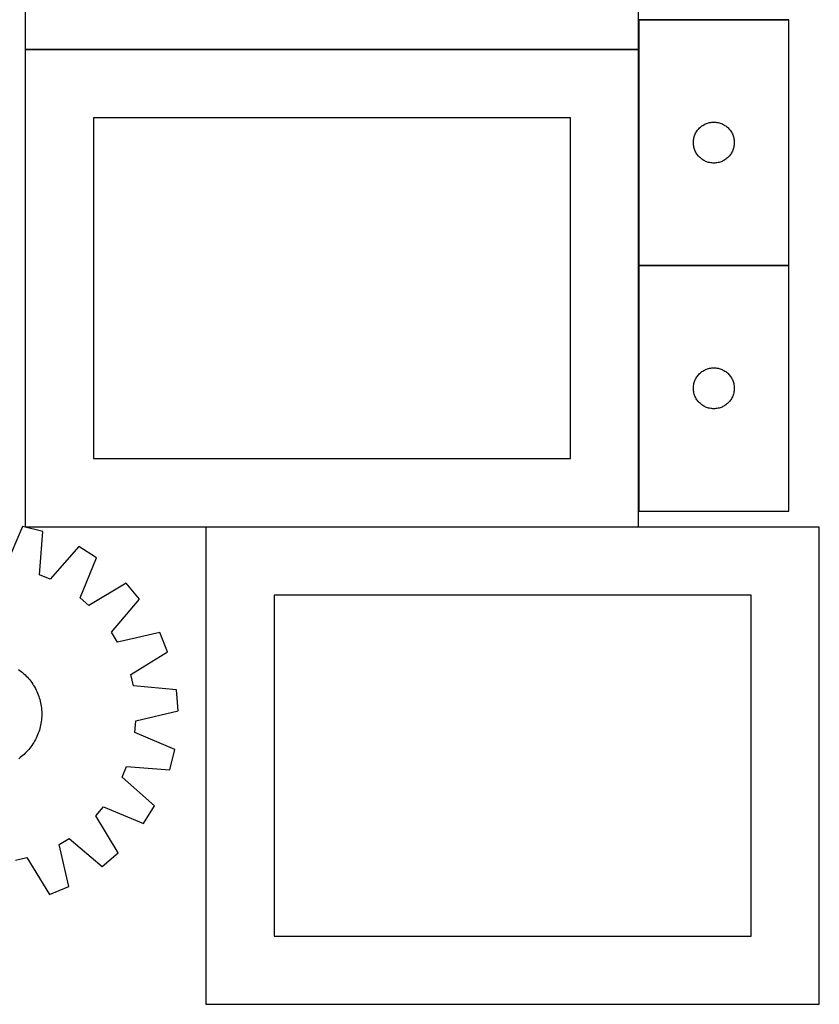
# Model space of a CAD drawing. Header units: millimetres. Extents: x 7 to 1493, y 7 to 2993.
# Tile 3 of 15: x 907 to 1493, y 9 to 731. Entities that reach past the tile are written whole.
import ezdxf

# ---------------------------------------------------------------- set-up
doc = ezdxf.new("R2010")
doc.units = ezdxf.units.MM
doc.layers.add('COMMON', color=5, linetype='CONTINUOUS', true_color=0x0000ff)
doc.layers.add('CUT', color=7, linetype='CONTINUOUS', true_color=0x000000)

msp = doc.modelspace()

# ---------------------------------------------------------------- linework, layer by layer
at = {"layer": 'COMMON'}
for p, q in [((1360.999118, 731.099062), (1360.999118, 709.487705)), ((1361.099119, 731.199062), (1471.099119, 731.199062)), ((910.899118, 709.387704), (1360.899118, 709.387704)), ((1360.999118, 709.287704), (1360.999118, 551.099062)), ((1360.999118, 550.899061), (1360.999118, 370.899061)), ((1361.099119, 550.999061), (1471.099119, 550.999061)), ((1043.476471, 359.187703), (1360.899118, 359.187703))]:
    msp.add_line(p, q, dxfattribs=at)
at = {"layer": 'CUT'}
for p, q in [((910.899118, 1059.487705), (910.899118, 709.487705)), ((1360.899118, 709.487705), (1360.899118, 1059.487705)), ((1471.099119, 731.099062), (1361.099119, 731.099062)), ((1361.099119, 731.099062), (1361.099119, 551.099062)), ((1471.099119, 551.099062), (1471.099119, 731.099062)), ((910.899118, 709.487705), (1360.899118, 709.487705)), ((1360.899118, 709.287704), (910.899118, 709.287704)), ((910.899118, 709.287704), (910.899118, 359.287704)), ((1360.899118, 359.287704), (1360.899118, 709.287704)), ((1310.899118, 659.287704), (960.899118, 659.287704)), ((960.899118, 659.287704), (960.899118, 409.287704)), ((1310.899118, 409.287704), (1310.899118, 659.287704)), ((1403.653964, 649.472718), (1404.10153, 650.102276)), ((1404.10153, 650.102276), (1404.580912, 650.70796)), ((1404.580912, 650.70796), (1405.090839, 651.288162)), ((1405.090839, 651.288162), (1405.629957, 651.841345)), ((1405.629957, 651.841345), (1406.196837, 652.366041)), ((1406.196837, 652.366041), (1406.789977, 652.860859)), ((1406.789977, 652.860859), (1407.407803, 653.324487)), ((1407.407803, 653.324487), (1408.048676, 653.755695)), ((1408.048676, 653.755695), (1408.710898, 654.153341)), ((1408.710898, 654.153341), (1409.392712, 654.516368)), ((1409.392712, 654.516368), (1410.092311, 654.843816)), ((1410.092311, 654.843816), (1410.807838, 655.134814)), ((1410.807838, 655.134814), (1411.537397, 655.388593)), ((1411.537397, 655.388593), (1412.279052, 655.604478)), ((1412.279052, 655.604478), (1413.030838, 655.781897)), ((1413.030838, 655.781897), (1413.79076, 655.92038)), ((1413.79076, 655.92038), (1414.556804, 656.01956)), ((1414.556804, 656.01956), (1415.326938, 656.079173)), ((1415.326938, 656.079173), (1416.099119, 656.099062)), ((1416.099119, 656.099062), (1416.8713, 656.079173)), ((1416.8713, 656.079173), (1417.641434, 656.01956)), ((1417.641434, 656.01956), (1418.407478, 655.92038)), ((1418.407478, 655.92038), (1419.1674, 655.781897)), ((1419.1674, 655.781897), (1419.919186, 655.604478)), ((1419.919186, 655.604478), (1420.660842, 655.388593)), ((1420.660842, 655.388593), (1421.3904, 655.134814)), ((1421.3904, 655.134814), (1422.105928, 654.843816)), ((1422.105928, 654.843816), (1422.805526, 654.516368)), ((1422.805526, 654.516368), (1423.48734, 654.153341)), ((1423.48734, 654.153341), (1424.149562, 653.755695)), ((1424.149562, 653.755695), (1424.790436, 653.324487)), ((1424.790436, 653.324487), (1425.408261, 652.860859)), ((1425.408261, 652.860859), (1426.001401, 652.366041)), ((1426.001401, 652.366041), (1426.568281, 651.841345)), ((1426.568281, 651.841345), (1427.1074, 651.288162)), ((1427.1074, 651.288162), (1427.617326, 650.70796)), ((1427.617326, 650.70796), (1428.096708, 650.102276)), ((1428.096708, 650.102276), (1428.544274, 649.472718)), ((1401.143856, 642.256694), (1401.223279, 643.025037)), ((1401.223279, 643.025037), (1401.34215, 643.788273)), ((1401.34215, 643.788273), (1401.500154, 644.544378)), ((1401.500154, 644.544378), (1401.696871, 645.291347)), ((1401.696871, 645.291347), (1401.931781, 646.027198)), ((1401.931781, 646.027198), (1402.20426, 646.74998)), ((1402.20426, 646.74998), (1402.513585, 647.457778)), ((1402.513585, 647.457778), (1402.858937, 648.148713)), ((1402.858937, 648.148713), (1403.2394, 648.820954)), ((1403.2394, 648.820954), (1403.653964, 649.472718)), ((1428.544274, 649.472718), (1428.958839, 648.820954)), ((1428.958839, 648.820954), (1429.339301, 648.148713)), ((1429.339301, 648.148713), (1429.684653, 647.457778)), ((1429.684653, 647.457778), (1429.993979, 646.74998)), ((1429.993979, 646.74998), (1430.266458, 646.027198)), ((1430.266458, 646.027198), (1430.501367, 645.291347)), ((1430.501367, 645.291347), (1430.698085, 644.544378)), ((1430.698085, 644.544378), (1430.856088, 643.788273)), ((1430.856088, 643.788273), (1430.974959, 643.025037)), ((1430.974959, 643.025037), (1431.054382, 642.256694)), ((1401.104092, 641.485281), (1401.143856, 642.256694)), ((1401.104092, 640.712843), (1401.104092, 641.485281)), ((1401.143856, 639.94143), (1401.104092, 640.712843)), ((1401.223279, 639.173087), (1401.143856, 639.94143)), ((1401.34215, 638.409851), (1401.223279, 639.173087)), ((1401.500154, 637.653746), (1401.34215, 638.409851)), ((1401.696871, 636.906778), (1401.500154, 637.653746)), ((1401.931781, 636.170926), (1401.696871, 636.906778)), ((1402.20426, 635.448144), (1401.931781, 636.170926)), ((1430.266458, 636.170926), (1429.993979, 635.448144)), ((1430.501367, 636.906778), (1430.266458, 636.170926)), ((1430.698085, 637.653746), (1430.501367, 636.906778)), ((1430.856088, 638.409851), (1430.698085, 637.653746)), ((1430.974959, 639.173087), (1430.856088, 638.409851)), ((1431.054382, 639.94143), (1430.974959, 639.173087)), ((1431.054382, 642.256694), (1431.094146, 641.485281)), ((1431.094146, 640.712843), (1431.054382, 639.94143)), ((1431.094146, 641.485281), (1431.094146, 640.712843)), ((1402.513585, 634.740346), (1402.20426, 635.448144)), ((1402.858937, 634.049411), (1402.513585, 634.740346)), ((1403.2394, 633.37717), (1402.858937, 634.049411)), ((1403.653964, 632.725406), (1403.2394, 633.37717)), ((1404.10153, 632.095848), (1403.653964, 632.725406)), ((1404.580912, 631.490164), (1404.10153, 632.095848)), ((1405.090839, 630.909962), (1404.580912, 631.490164)), ((1405.629957, 630.356779), (1405.090839, 630.909962)), ((1406.196837, 629.832083), (1405.629957, 630.356779)), ((1406.789977, 629.337265), (1406.196837, 629.832083)), ((1407.407803, 628.873637), (1406.789977, 629.337265)), ((1408.048676, 628.442429), (1407.407803, 628.873637)), ((1408.710898, 628.044783), (1408.048676, 628.442429)), ((1424.149562, 628.442429), (1423.48734, 628.044783)), ((1424.790436, 628.873637), (1424.149562, 628.442429)), ((1425.408261, 629.337265), (1424.790436, 628.873637)), ((1426.001401, 629.832083), (1425.408261, 629.337265)), ((1426.568281, 630.356779), (1426.001401, 629.832083)), ((1427.1074, 630.909962), (1426.568281, 630.356779)), ((1427.617326, 631.490164), (1427.1074, 630.909962)), ((1428.096708, 632.095848), (1427.617326, 631.490164)), ((1428.544274, 632.725406), (1428.096708, 632.095848)), ((1428.958839, 633.37717), (1428.544274, 632.725406)), ((1429.339301, 634.049411), (1428.958839, 633.37717)), ((1429.684653, 634.740346), (1429.339301, 634.049411)), ((1429.993979, 635.448144), (1429.684653, 634.740346)), ((1409.392712, 627.681756), (1408.710898, 628.044783)), ((1410.092311, 627.354308), (1409.392712, 627.681756)), ((1410.807838, 627.06331), (1410.092311, 627.354308)), ((1411.537397, 626.809531), (1410.807838, 627.06331)), ((1412.279052, 626.593646), (1411.537397, 626.809531)), ((1413.030838, 626.416227), (1412.279052, 626.593646)), ((1413.79076, 626.277744), (1413.030838, 626.416227)), ((1414.556804, 626.178564), (1413.79076, 626.277744)), ((1415.326938, 626.118951), (1414.556804, 626.178564)), ((1416.099119, 626.099062), (1415.326938, 626.118951)), ((1416.8713, 626.118951), (1416.099119, 626.099062)), ((1417.641434, 626.178564), (1416.8713, 626.118951)), ((1418.407478, 626.277744), (1417.641434, 626.178564)), ((1419.1674, 626.416227), (1418.407478, 626.277744)), ((1419.919186, 626.593646), (1419.1674, 626.416227)), ((1420.660842, 626.809531), (1419.919186, 626.593646)), ((1421.3904, 627.06331), (1420.660842, 626.809531)), ((1422.105928, 627.354308), (1421.3904, 627.06331)), ((1422.805526, 627.681756), (1422.105928, 627.354308)), ((1423.48734, 628.044783), (1422.805526, 627.681756)), ((1361.099119, 551.099062), (1471.099119, 551.099062)), ((1471.099119, 550.899061), (1361.099119, 550.899061)), ((1361.099119, 550.899061), (1361.099119, 370.899061)), ((1471.099119, 370.899061), (1471.099119, 550.899061)), ((1403.653964, 469.272717), (1404.10153, 469.902275)), ((1404.10153, 469.902275), (1404.580912, 470.507959)), ((1404.580912, 470.507959), (1405.090839, 471.088161)), ((1405.090839, 471.088161), (1405.629957, 471.641344)), ((1405.629957, 471.641344), (1406.196837, 472.16604)), ((1406.196837, 472.16604), (1406.789977, 472.660858)), ((1406.789977, 472.660858), (1407.407803, 473.124486)), ((1407.407803, 473.124486), (1408.048676, 473.555694)), ((1408.048676, 473.555694), (1408.710898, 473.95334)), ((1408.710898, 473.95334), (1409.392712, 474.316367)), ((1409.392712, 474.316367), (1410.092311, 474.643815)), ((1410.092311, 474.643815), (1410.807838, 474.934813)), ((1410.807838, 474.934813), (1411.537397, 475.188592)), ((1411.537397, 475.188592), (1412.279052, 475.404477)), ((1412.279052, 475.404477), (1413.030838, 475.581896)), ((1413.030838, 475.581896), (1413.79076, 475.720379)), ((1413.79076, 475.720379), (1414.556804, 475.819559)), ((1414.556804, 475.819559), (1415.326938, 475.879172)), ((1415.326938, 475.879172), (1416.099119, 475.899061)), ((1416.099119, 475.899061), (1416.8713, 475.879172)), ((1416.8713, 475.879172), (1417.641434, 475.819559)), ((1417.641434, 475.819559), (1418.407478, 475.720379)), ((1418.407478, 475.720379), (1419.1674, 475.581896)), ((1419.1674, 475.581896), (1419.919186, 475.404477)), ((1419.919186, 475.404477), (1420.660842, 475.188592)), ((1420.660842, 475.188592), (1421.3904, 474.934813)), ((1421.3904, 474.934813), (1422.105928, 474.643815)), ((1422.105928, 474.643815), (1422.805526, 474.316367)), ((1422.805526, 474.316367), (1423.48734, 473.95334)), ((1423.48734, 473.95334), (1424.149562, 473.555694)), ((1424.149562, 473.555694), (1424.790436, 473.124486)), ((1424.790436, 473.124486), (1425.408261, 472.660858)), ((1425.408261, 472.660858), (1426.001401, 472.16604)), ((1426.001401, 472.16604), (1426.568281, 471.641344)), ((1426.568281, 471.641344), (1427.1074, 471.088161)), ((1427.1074, 471.088161), (1427.617326, 470.507959)), ((1427.617326, 470.507959), (1428.096708, 469.902275)), ((1428.096708, 469.902275), (1428.544274, 469.272717)), ((1401.143856, 462.056693), (1401.223279, 462.825036)), ((1401.223279, 462.825036), (1401.34215, 463.588272)), ((1401.34215, 463.588272), (1401.500154, 464.344377)), ((1401.500154, 464.344377), (1401.696871, 465.091346)), ((1401.696871, 465.091346), (1401.931781, 465.827197)), ((1401.931781, 465.827197), (1402.20426, 466.549979)), ((1402.20426, 466.549979), (1402.513585, 467.257777)), ((1402.513585, 467.257777), (1402.858937, 467.948712)), ((1402.858937, 467.948712), (1403.2394, 468.620953)), ((1403.2394, 468.620953), (1403.653964, 469.272717)), ((1428.544274, 469.272717), (1428.958839, 468.620953)), ((1428.958839, 468.620953), (1429.339301, 467.948712)), ((1429.339301, 467.948712), (1429.684653, 467.257777)), ((1429.684653, 467.257777), (1429.993979, 466.549979)), ((1429.993979, 466.549979), (1430.266458, 465.827197)), ((1430.266458, 465.827197), (1430.501367, 465.091346)), ((1430.501367, 465.091346), (1430.698085, 464.344377)), ((1430.698085, 464.344377), (1430.856088, 463.588272)), ((1430.856088, 463.588272), (1430.974959, 462.825036)), ((1430.974959, 462.825036), (1431.054382, 462.056693)), ((1401.104092, 461.28528), (1401.143856, 462.056693)), ((1401.104092, 460.512842), (1401.104092, 461.28528)), ((1401.143856, 459.741429), (1401.104092, 460.512842)), ((1401.223279, 458.973086), (1401.143856, 459.741429)), ((1401.34215, 458.20985), (1401.223279, 458.973086)), ((1401.500154, 457.453745), (1401.34215, 458.20985)), ((1401.696871, 456.706777), (1401.500154, 457.453745)), ((1401.931781, 455.970925), (1401.696871, 456.706777)), ((1402.20426, 455.248143), (1401.931781, 455.970925)), ((1402.513585, 454.540345), (1402.20426, 455.248143)), ((1429.993979, 455.248143), (1429.684653, 454.540345)), ((1430.266458, 455.970925), (1429.993979, 455.248143)), ((1430.501367, 456.706777), (1430.266458, 455.970925)), ((1430.698085, 457.453745), (1430.501367, 456.706777)), ((1430.856088, 458.20985), (1430.698085, 457.453745)), ((1430.974959, 458.973086), (1430.856088, 458.20985)), ((1431.054382, 459.741429), (1430.974959, 458.973086)), ((1431.054382, 462.056693), (1431.094146, 461.28528)), ((1431.094146, 460.512842), (1431.054382, 459.741429)), ((1431.094146, 461.28528), (1431.094146, 460.512842)), ((1402.858937, 453.84941), (1402.513585, 454.540345)), ((1403.2394, 453.177169), (1402.858937, 453.84941)), ((1403.653964, 452.525405), (1403.2394, 453.177169)), ((1404.10153, 451.895847), (1403.653964, 452.525405)), ((1404.580912, 451.290163), (1404.10153, 451.895847)), ((1405.090839, 450.709961), (1404.580912, 451.290163)), ((1405.629957, 450.156778), (1405.090839, 450.709961)), ((1406.196837, 449.632082), (1405.629957, 450.156778)), ((1406.789977, 449.137264), (1406.196837, 449.632082)), ((1407.407803, 448.673636), (1406.789977, 449.137264)), ((1408.048676, 448.242428), (1407.407803, 448.673636)), ((1408.710898, 447.844782), (1408.048676, 448.242428)), ((1409.392712, 447.481755), (1408.710898, 447.844782)), ((1423.48734, 447.844782), (1422.805526, 447.481755)), ((1424.149562, 448.242428), (1423.48734, 447.844782)), ((1424.790436, 448.673636), (1424.149562, 448.242428)), ((1425.408261, 449.137264), (1424.790436, 448.673636)), ((1426.001401, 449.632082), (1425.408261, 449.137264)), ((1426.568281, 450.156778), (1426.001401, 449.632082)), ((1427.1074, 450.709961), (1426.568281, 450.156778)), ((1427.617326, 451.290163), (1427.1074, 450.709961)), ((1428.096708, 451.895847), (1427.617326, 451.290163)), ((1428.544274, 452.525405), (1428.096708, 451.895847)), ((1428.958839, 453.177169), (1428.544274, 452.525405)), ((1429.339301, 453.84941), (1428.958839, 453.177169)), ((1429.684653, 454.540345), (1429.339301, 453.84941)), ((1410.092311, 447.154307), (1409.392712, 447.481755)), ((1410.807838, 446.863309), (1410.092311, 447.154307)), ((1411.537397, 446.60953), (1410.807838, 446.863309)), ((1412.279052, 446.393645), (1411.537397, 446.60953)), ((1413.030838, 446.216226), (1412.279052, 446.393645)), ((1413.79076, 446.077743), (1413.030838, 446.216226)), ((1414.556804, 445.978563), (1413.79076, 446.077743)), ((1415.326938, 445.91895), (1414.556804, 445.978563)), ((1416.099119, 445.899061), (1415.326938, 445.91895)), ((1416.8713, 445.91895), (1416.099119, 445.899061)), ((1417.641434, 445.978563), (1416.8713, 445.91895)), ((1418.407478, 446.077743), (1417.641434, 445.978563)), ((1419.1674, 446.216226), (1418.407478, 446.077743)), ((1419.919186, 446.393645), (1419.1674, 446.216226)), ((1420.660842, 446.60953), (1419.919186, 446.393645)), ((1421.3904, 446.863309), (1420.660842, 446.60953)), ((1422.105928, 447.154307), (1421.3904, 446.863309)), ((1422.805526, 447.481755), (1422.105928, 447.154307)), ((960.899118, 409.287704), (1310.899118, 409.287704)), ((1361.099119, 370.899061), (1471.099119, 370.899061)), ((908.99615, 359.504024), (896.511197, 330.296136)), ((923.93626, 355.826573), (908.99615, 359.504024)), ((910.899118, 359.287704), (1360.899118, 359.287704)), ((921.437356, 324.160657), (923.93626, 355.826573)), ((1493.476471, 359.087703), (1043.476471, 359.087703)), ((1043.476471, 359.087703), (1043.476471, 9.087703)), ((1493.476471, 9.087703), (1493.476471, 359.087703)), ((950.239718, 344.754359), (929.340089, 320.83407)), ((963.312212, 336.640147), (950.239718, 344.754359)), ((951.150307, 307.296275), (963.312212, 336.640147)), ((929.340089, 320.83407), (921.437356, 324.160657)), ((984.906785, 317.98163), (957.638281, 301.690424)), ((994.832037, 306.224933), (984.906785, 317.98163)), ((957.638281, 301.690424), (951.150307, 307.296275)), ((974.197623, 282.075488), (994.832037, 306.224933)), ((1443.476471, 309.087703), (1093.476471, 309.087703)), ((1093.476471, 309.087703), (1093.476471, 59.087703)), ((1443.476471, 59.087703), (1443.476471, 309.087703)), ((978.635749, 274.739112), (974.197623, 282.075488)), ((1009.603898, 281.806539), (978.635749, 274.739112)), ((1015.410353, 267.558184), (1009.603898, 281.806539)), ((988.32327, 250.967082), (1015.410353, 267.558184)), ((905.985685, 254.703164), (907.003851, 253.966723)), ((907.003851, 253.966723), (907.998383, 253.198665)), ((907.998383, 253.198665), (908.968298, 252.399747)), ((908.968298, 252.399747), (909.912641, 251.570757)), ((909.912641, 251.570757), (910.830478, 250.712514)), ((910.830478, 250.712514), (911.720904, 249.825864)), ((911.720904, 249.825864), (912.583041, 248.911683)), ((912.583041, 248.911683), (913.416037, 247.970872)), ((913.416037, 247.970872), (914.21907, 247.004361)), ((914.21907, 247.004361), (914.991349, 246.013102)), ((914.991349, 246.013102), (915.73211, 244.998075)), ((990.277115, 242.618318), (988.32327, 250.967082)), ((915.73211, 244.998075), (916.440623, 243.960281)), ((916.440623, 243.960281), (917.116188, 242.900745)), ((917.116188, 242.900745), (917.758139, 241.820511)), ((917.758139, 241.820511), (918.365842, 240.720645)), ((918.365842, 240.720645), (918.938698, 239.602234)), ((918.938698, 239.602234), (919.476141, 238.466382)), ((919.476141, 238.466382), (919.977641, 237.314208)), ((1021.913529, 239.770156), (990.277115, 242.618318)), ((1023.032813, 224.424872), (1021.913529, 239.770156)), ((919.977641, 237.314208), (920.442703, 236.14685)), ((920.442703, 236.14685), (920.870868, 234.96546)), ((920.870868, 234.96546), (921.261713, 233.771204)), ((921.261713, 233.771204), (921.614853, 232.565261)), ((921.614853, 232.565261), (921.929938, 231.34882)), ((921.929938, 231.34882), (922.206659, 230.123083)), ((922.206659, 230.123083), (922.444743, 228.889258)), ((922.444743, 228.889258), (922.643953, 227.648564)), ((922.643953, 227.648564), (922.804094, 226.402225)), ((922.804094, 226.402225), (922.925007, 225.15147)), ((922.925007, 225.15147), (923.006574, 223.897535)), ((923.006574, 223.897535), (923.048713, 222.641656)), ((992.144533, 217.016164), (1023.032813, 224.424872)), ((922.82275, 217.6235), (922.667908, 216.376491)), ((922.938346, 218.874757), (922.82275, 217.6235)), ((923.014583, 220.129027), (922.938346, 218.874757)), ((923.051384, 221.385074), (923.014583, 220.129027)), ((923.048713, 222.641656), (923.051384, 221.385074)), ((991.42284, 208.472247), (992.144533, 217.016164)), ((921.311703, 210.248031), (920.925937, 209.052125)), ((921.659714, 211.455465), (921.311703, 210.248031)), ((921.969627, 212.673233), (921.659714, 211.455465)), ((922.241135, 213.900136), (921.969627, 212.673233)), ((922.473972, 215.134961), (922.241135, 213.900136)), ((922.667908, 216.376491), (922.473972, 215.134961)), ((918.445395, 203.286345), (917.842372, 202.183907)), ((919.013493, 204.40718), (918.445395, 203.286345)), ((919.546103, 205.545307), (919.013493, 204.40718)), ((920.042701, 206.699602), (919.546103, 205.545307)), ((920.502797, 207.868926), (920.042701, 206.699602)), ((920.925937, 209.052125), (920.502797, 207.868926)), ((1020.630727, 195.987294), (991.42284, 208.472247)), ((912.69746, 195.070803), (911.839217, 194.152966)), ((913.52645, 196.015146), (912.69746, 195.070803)), ((914.325368, 196.985061), (913.52645, 196.015146)), ((915.093427, 197.979593), (914.325368, 196.985061)), ((915.829867, 198.997759), (915.093427, 197.979593)), ((916.533962, 200.038555), (915.829867, 198.997759)), ((917.205018, 201.100954), (916.533962, 200.038555)), ((917.842372, 202.183907), (917.205018, 201.100954)), ((1016.953276, 181.047184), (1020.630727, 195.987294)), ((907.139806, 189.992095), (906.124779, 189.251334)), ((908.131064, 190.764373), (907.139806, 189.992095)), ((909.097575, 191.567407), (908.131064, 190.764373)), ((910.038386, 192.400403), (909.097575, 191.567407)), ((910.952567, 193.26254), (910.038386, 192.400403)), ((911.839217, 194.152966), (910.952567, 193.26254)), ((981.960773, 175.643355), (985.28736, 183.546088)), ((985.28736, 183.546088), (1016.953276, 181.047184)), ((1005.881062, 154.743726), (981.960773, 175.643355)), ((962.817127, 147.345163), (968.422978, 153.833137)), ((968.422978, 153.833137), (997.76685, 141.671231)), ((997.76685, 141.671231), (1005.881062, 154.743726)), ((979.108334, 120.076658), (962.817127, 147.345163)), ((935.865816, 126.347695), (943.202191, 130.785821)), ((943.202191, 130.785821), (967.351636, 110.151407)), ((942.933242, 95.379546), (935.865816, 126.347695)), ((903.745021, 114.706329), (912.093785, 116.660174)), ((912.093785, 116.660174), (928.684888, 89.573091)), ((967.351636, 110.151407), (979.108334, 120.076658)), ((928.684888, 89.573091), (942.933242, 95.379546)), ((1093.476471, 59.087703), (1443.476471, 59.087703)), ((1043.476471, 9.087703), (1493.476471, 9.087703))]:
    msp.add_line(p, q, dxfattribs=at)

doc.saveas('drawing.dxf')
